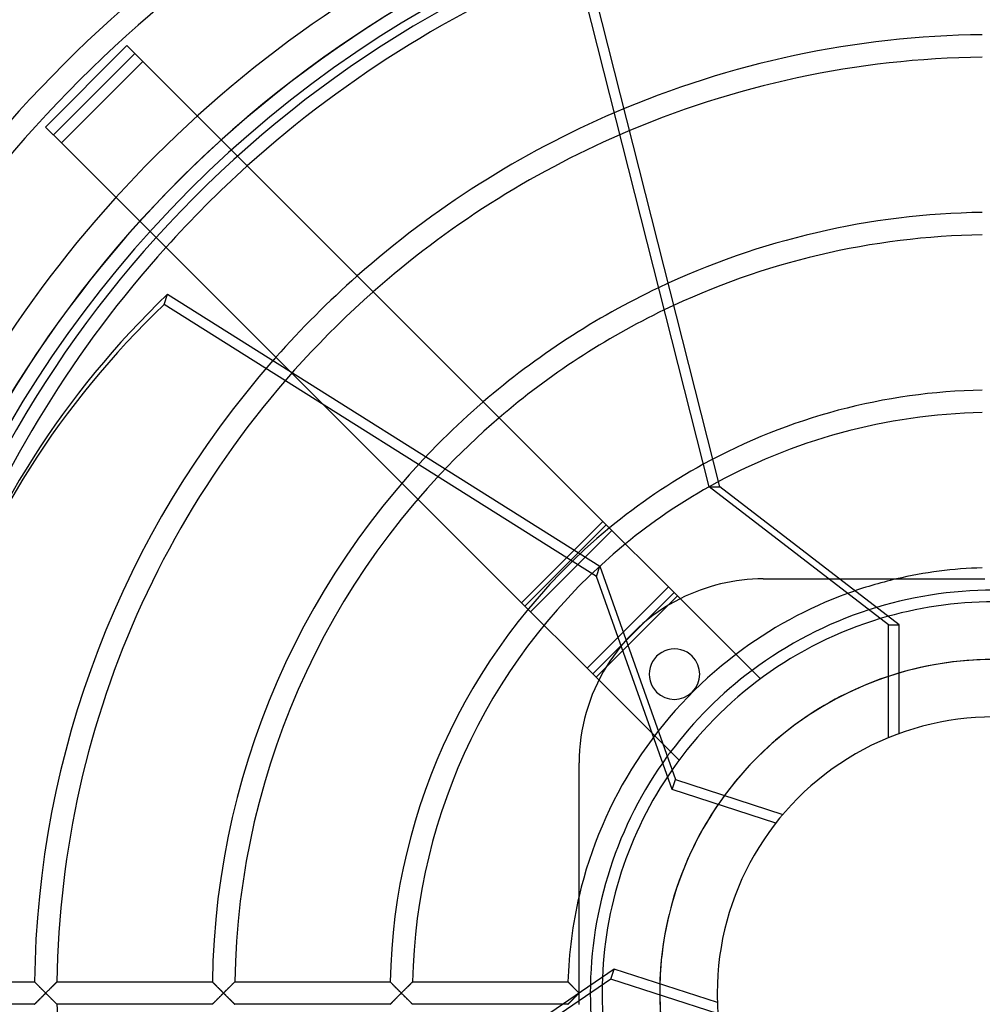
# Model space of a CAD drawing. Header units: millimetres. Extents: x -133 to 133, y -133 to 133.
# Tile 3 of 11: x -87 to -1, y -1 to 87. Entities that reach past the tile are written whole.
import ezdxf

# ---------------------------------------------------------------- set-up
doc = ezdxf.new("R2010")
doc.units = ezdxf.units.MM
doc.layers.add('HIDDEN', color=7, linetype='Continuous')
doc.layers.add('THICK', color=7, linetype='Continuous')

msp = doc.modelspace()

# ---------------------------------------------------------------- linework, layer by layer
at = {"layer": 'HIDDEN'}
for p, q in [((-77.163, 84.411), (-84.411, 77.163)), ((-77.163, 84.411), (-77.163, 84.411)), ((-75.749, 82.997), (-77.163, 84.411)), ((-83.704, 76.456), (-76.456, 83.704)), ((-82.997, 75.749), (-75.749, 82.997)), ((-75.749, 82.997), (-75.749, 82.997)), ((-67.312, 74.56), (-75.749, 82.997)), ((-84.411, 77.163), (-82.997, 75.749)), ((-84.411, 77.163), (-84.411, 77.163)), ((-82.997, 75.749), (-82.997, 75.749)), ((-82.997, 75.749), (-74.56, 67.312)), ((-73.834, 61.358), (-73.54, 62.262)), ((-35.359, 37.123), (-73.834, 61.358)), ((-62.65, 55.402), (-42.021, 34.773)), ((-34.48, 41.728), (-41.728, 34.48)), ((-33.98, 41.228), (-41.228, 33.98)), ((-42.021, 34.773), (-37.337, 39.458)), ((-35.359, 37.123), (-35.065, 38.027)), ((-28.598, 18.126), (-35.359, 37.123)), ((-20.5, 36.9), (-20.5, 36.9)), ((-14.678, 36.9), (-8.649, 36.9)), ((-8.649, 36.9), (-8.532, 36.9)), ((-8.532, 36.9), (-8.312, 36.9)), ((-8.312, 36.9), (-8.076, 36.9)), ((-8.076, 36.9), (-7.84, 36.9)), ((-7.84, 36.9), (-7.6, 36.9)), ((-7.6, 36.9), (-7.356, 36.9)), ((-7.356, 36.9), (-7.109, 36.9)), ((-7.109, 36.9), (-6.859, 36.9)), ((-6.859, 36.9), (-6.607, 36.9)), ((-6.607, 36.9), (-6.351, 36.9)), ((-6.351, 36.9), (-6.094, 36.9)), ((-6.094, 36.9), (-5.834, 36.9)), ((-5.834, 36.9), (-5.572, 36.9)), ((-5.572, 36.9), (-5.308, 36.9)), ((-5.308, 36.9), (-5.043, 36.9)), ((-5.043, 36.9), (-4.777, 36.9)), ((-4.777, 36.9), (-4.509, 36.9)), ((-4.509, 36.9), (-4.24, 36.9)), ((-4.24, 36.9), (-3.971, 36.9)), ((-3.971, 36.9), (-3.701, 36.9)), ((-3.701, 36.9), (-3.43, 36.9)), ((-3.43, 36.9), (-3.16, 36.9)), ((-3.16, 36.9), (-2.89, 36.9)), ((-2.89, 36.9), (-2.62, 36.9)), ((-2.62, 36.9), (-2.352, 36.9)), ((-2.352, 36.9), (-2.084, 36.9)), ((-2.084, 36.9), (-1.817, 36.9)), ((-1.817, 36.9), (-1.552, 36.9)), ((-1.552, 36.9), (-1.288, 36.9)), ((-1.288, 36.9), (-1.026, 36.9)), ((-1.026, 36.9), (-0.766, 36.9)), ((-28.142, 35.389), (-35.389, 28.142)), ((-36.182, 28.935), (-42.021, 34.773)), ((-32.972, 32.145), (-36.182, 28.935)), ((-32.71, 31.407), (-35.682, 28.435)), ((-36.182, 28.935), (-34.975, 27.727)), ((-35.682, 28.435), (-29.425, 22.177)), ((-20.751, 27.999), (-20.751, 27.999)), ((-36.9, 8.649), (-36.9, 20.5)), ((-36.9, 20.5), (-36.9, 20.5)), ((-27.999, 20.751), (-27.999, 20.751)), ((-28.598, 18.126), (-28.305, 19.03)), ((-19.393, 15.135), (-28.598, 18.126)), ((-36.9, 8.532), (-36.9, 8.649)), ((-36.9, 8.312), (-36.9, 8.532)), ((-36.9, 8.076), (-36.9, 8.312)), ((-36.9, 7.84), (-36.9, 8.076)), ((-36.9, 7.6), (-36.9, 7.84)), ((-36.9, 7.356), (-36.9, 7.6)), ((-36.9, 7.109), (-36.9, 7.356)), ((-36.9, 6.859), (-36.9, 7.109)), ((-36.9, 6.607), (-36.9, 6.859)), ((-36.9, 6.351), (-36.9, 6.607)), ((-36.9, 6.094), (-36.9, 6.351)), ((-36.9, 5.834), (-36.9, 6.094)), ((-36.9, 5.572), (-36.9, 5.834)), ((-36.9, 5.308), (-36.9, 5.572)), ((-36.9, 5.043), (-36.9, 5.308)), ((-36.9, 4.777), (-36.9, 5.043)), ((-36.9, 4.509), (-36.9, 4.777)), ((-36.9, 4.24), (-36.9, 4.509)), ((-36.9, 3.971), (-36.9, 4.24)), ((-36.9, 3.701), (-36.9, 3.971)), ((-36.9, 3.43), (-36.9, 3.701)), ((-36.9, 3.16), (-36.9, 3.43)), ((-36.9, 2.89), (-36.9, 3.16)), ((-36.9, 2.62), (-36.9, 2.89)), ((-36.9, 2.352), (-36.9, 2.62)), ((-36.9, 2.084), (-36.9, 2.352)), ((-36.9, 1.817), (-36.9, 2.084)), ((-36.9, 1.552), (-36.9, 1.817)), ((-97.141, 1), (-85.384, 1)), ((-85.382, 0.997), (-85.384, 1)), ((-85.384, 1), (-85.382, 0.998)), ((-85.382, 0.998), (-85.375, 0.99)), ((-85.374, 0.99), (-85.382, 0.997)), ((-85.375, 0.99), (-85.363, 0.978)), ((-85.361, 0.977), (-85.374, 0.99)), ((-85.363, 0.978), (-85.347, 0.962)), ((-85.344, 0.959), (-85.361, 0.977)), ((-85.347, 0.962), (-85.326, 0.942)), ((-85.322, 0.937), (-85.344, 0.959)), ((-85.326, 0.942), (-85.302, 0.917)), ((-85.296, 0.911), (-85.322, 0.937)), ((-85.302, 0.917), (-85.275, 0.89)), ((-85.267, 0.882), (-85.296, 0.911)), ((-85.275, 0.89), (-85.245, 0.859)), ((-85.235, 0.849), (-85.267, 0.882)), ((-83.5, 0.885), (-83.532, 0.854)), ((-83.513, 0.872), (-83.481, 0.904)), ((-83.471, 0.914), (-83.5, 0.885)), ((-83.481, 0.904), (-83.453, 0.932)), ((-83.446, 0.939), (-83.471, 0.914)), ((-83.453, 0.932), (-83.429, 0.956)), ((-83.424, 0.96), (-83.446, 0.939)), ((-83.429, 0.956), (-83.41, 0.975)), ((-83.407, 0.977), (-83.424, 0.96)), ((-83.41, 0.975), (-83.396, 0.989)), ((-83.394, 0.99), (-83.407, 0.977)), ((-83.396, 0.989), (-83.387, 0.997)), ((-83.387, 0.997), (-83.394, 0.99)), ((-83.384, 1), (-83.387, 0.997)), ((-83.387, 0.997), (-83.384, 1)), ((-83.384, 1), (-69.553, 1)), ((-69.55, 0.997), (-69.553, 1)), ((-69.553, 1), (-69.55, 0.998)), ((-69.55, 0.998), (-69.543, 0.99)), ((-69.542, 0.99), (-69.55, 0.997)), ((-69.543, 0.99), (-69.531, 0.978)), ((-69.53, 0.977), (-69.542, 0.99)), ((-69.531, 0.978), (-69.515, 0.962)), ((-69.512, 0.959), (-69.53, 0.977)), ((-69.515, 0.962), (-69.495, 0.942)), ((-69.491, 0.937), (-69.512, 0.959)), ((-69.495, 0.942), (-69.471, 0.917)), ((-69.465, 0.911), (-69.491, 0.937)), ((-69.471, 0.917), (-69.444, 0.89)), ((-69.436, 0.882), (-69.465, 0.911)), ((-69.444, 0.89), (-69.414, 0.859)), ((-69.404, 0.849), (-69.436, 0.882)), ((-67.669, 0.885), (-67.701, 0.854)), ((-67.682, 0.872), (-67.65, 0.904)), ((-67.64, 0.914), (-67.669, 0.885)), ((-67.65, 0.904), (-67.622, 0.932)), ((-67.615, 0.939), (-67.64, 0.914)), ((-67.622, 0.932), (-67.598, 0.956)), ((-67.593, 0.96), (-67.615, 0.939)), ((-67.598, 0.956), (-67.578, 0.975)), ((-67.576, 0.977), (-67.593, 0.96)), ((-67.578, 0.975), (-67.564, 0.989)), ((-67.563, 0.99), (-67.576, 0.977)), ((-67.564, 0.989), (-67.556, 0.997)), ((-67.555, 0.997), (-67.563, 0.99)), ((-67.556, 0.997), (-67.553, 1)), ((-67.553, 1), (-67.555, 0.997)), ((-67.553, 1), (-53.721, 1)), ((-53.718, 0.998), (-53.721, 1)), ((-53.721, 1), (-53.718, 0.997)), ((-53.711, 0.99), (-53.718, 0.998)), ((-53.718, 0.997), (-53.71, 0.99)), ((-53.699, 0.978), (-53.711, 0.99)), ((-53.71, 0.99), (-53.698, 0.977)), ((-53.683, 0.962), (-53.699, 0.978)), ((-53.698, 0.977), (-53.681, 0.959)), ((-53.663, 0.942), (-53.683, 0.962)), ((-53.681, 0.959), (-53.659, 0.937)), ((-53.64, 0.918), (-53.663, 0.942)), ((-53.659, 0.937), (-53.634, 0.911)), ((-53.613, 0.89), (-53.64, 0.918)), ((-53.634, 0.911), (-53.605, 0.882)), ((-53.582, 0.859), (-53.613, 0.89)), ((-53.605, 0.882), (-53.572, 0.849)), ((-51.837, 0.885), (-51.87, 0.853)), ((-51.85, 0.872), (-51.818, 0.904)), ((-51.808, 0.914), (-51.837, 0.885)), ((-51.818, 0.904), (-51.79, 0.932)), ((-51.783, 0.939), (-51.808, 0.914)), ((-51.79, 0.932), (-51.766, 0.956)), ((-51.761, 0.96), (-51.783, 0.939)), ((-51.766, 0.956), (-51.746, 0.975)), ((-51.743, 0.977), (-51.761, 0.96)), ((-51.746, 0.975), (-51.732, 0.989)), ((-51.731, 0.99), (-51.743, 0.977)), ((-51.732, 0.989), (-51.723, 0.997)), ((-51.723, 0.997), (-51.731, 0.99)), ((-51.72, 1), (-51.723, 0.997)), ((-51.723, 0.997), (-51.72, 1)), ((-51.72, 1), (-37.887, 1)), ((-37.884, 0.998), (-37.887, 1)), ((-37.887, 1), (-37.884, 0.997)), ((-37.877, 0.99), (-37.884, 0.998)), ((-37.884, 0.997), (-37.877, 0.99)), ((-37.866, 0.979), (-37.877, 0.99)), ((-37.877, 0.99), (-37.864, 0.977)), ((-37.85, 0.962), (-37.866, 0.979)), ((-37.864, 0.977), (-37.847, 0.959)), ((-37.83, 0.942), (-37.85, 0.962)), ((-37.847, 0.959), (-37.826, 0.937)), ((-37.807, 0.918), (-37.83, 0.942)), ((-37.826, 0.937), (-37.801, 0.912)), ((-37.78, 0.89), (-37.807, 0.918)), ((-37.801, 0.912), (-37.772, 0.882)), ((-37.75, 0.859), (-37.78, 0.89)), ((-37.772, 0.882), (-37.74, 0.849)), ((-36.9, 1.288), (-36.9, 1.552)), ((-36.9, 1.026), (-36.9, 1.288)), ((-36.9, 0.766), (-36.9, 1.026)), ((-85.245, 0.859), (-85.212, 0.826)), ((-85.2, 0.813), (-85.235, 0.849)), ((-85.212, 0.826), (-85.176, 0.79)), ((-85.162, 0.775), (-85.2, 0.813)), ((-85.176, 0.79), (-85.138, 0.752)), ((-85.122, 0.735), (-85.162, 0.775)), ((-85.138, 0.752), (-85.099, 0.712)), ((-85.08, 0.693), (-85.122, 0.735)), ((-85.099, 0.712), (-85.058, 0.67)), ((-85.037, 0.649), (-85.08, 0.693)), ((-85.058, 0.67), (-85.015, 0.627)), ((-84.992, 0.604), (-85.037, 0.649)), ((-85.015, 0.627), (-84.971, 0.583)), ((-84.945, 0.557), (-84.992, 0.604)), ((-84.971, 0.583), (-84.926, 0.538)), ((-84.898, 0.51), (-84.945, 0.557)), ((-84.926, 0.538), (-84.88, 0.492)), ((-84.85, 0.461), (-84.898, 0.51)), ((-84.88, 0.492), (-84.834, 0.445)), ((-84.801, 0.412), (-84.85, 0.461)), ((-84.834, 0.445), (-84.786, 0.397)), ((-84.751, 0.362), (-84.801, 0.412)), ((-84.786, 0.397), (-84.738, 0.349)), ((-84.7, 0.311), (-84.751, 0.362)), ((-84.738, 0.349), (-84.689, 0.3)), ((-84.649, 0.26), (-84.7, 0.311)), ((-84.689, 0.3), (-84.64, 0.25)), ((-84.598, 0.208), (-84.649, 0.26)), ((-84.64, 0.25), (-84.59, 0.2)), ((-84.546, 0.156), (-84.598, 0.208)), ((-84.59, 0.2), (-84.54, 0.15)), ((-84.494, 0.104), (-84.546, 0.156)), ((-84.54, 0.15), (-84.49, 0.1)), ((-84.442, 0.052), (-84.494, 0.104)), ((-84.49, 0.1), (-84.44, 0.05)), ((-84.39, 0), (-84.442, 0.052)), ((-84.44, 0.05), (-84.39, 0)), ((-84.335, 0.055), (-84.39, 0)), ((-84.39, 0), (-84.336, 0.054)), ((-84.336, 0.054), (-84.281, 0.109)), ((-84.279, 0.111), (-84.335, 0.055)), ((-84.281, 0.109), (-84.227, 0.163)), ((-84.224, 0.165), (-84.279, 0.111)), ((-84.227, 0.163), (-84.173, 0.216)), ((-84.17, 0.22), (-84.224, 0.165)), ((-84.173, 0.216), (-84.12, 0.27)), ((-84.117, 0.273), (-84.17, 0.22)), ((-84.12, 0.27), (-84.066, 0.323)), ((-84.064, 0.325), (-84.117, 0.273)), ((-84.066, 0.323), (-84.014, 0.375)), ((-84.012, 0.377), (-84.064, 0.325)), ((-84.014, 0.375), (-83.962, 0.427)), ((-83.962, 0.427), (-84.012, 0.377)), ((-83.962, 0.427), (-83.91, 0.478)), ((-83.912, 0.476), (-83.962, 0.427)), ((-83.864, 0.524), (-83.912, 0.476)), ((-83.91, 0.478), (-83.86, 0.528)), ((-83.818, 0.571), (-83.864, 0.524)), ((-83.86, 0.528), (-83.81, 0.578)), ((-83.772, 0.616), (-83.818, 0.571)), ((-83.81, 0.578), (-83.762, 0.625)), ((-83.728, 0.66), (-83.772, 0.616)), ((-83.762, 0.625), (-83.716, 0.672)), ((-83.685, 0.703), (-83.728, 0.66)), ((-83.716, 0.672), (-83.671, 0.716)), ((-83.643, 0.744), (-83.685, 0.703)), ((-83.671, 0.716), (-83.628, 0.759)), ((-83.604, 0.783), (-83.643, 0.744)), ((-83.628, 0.759), (-83.587, 0.799)), ((-83.567, 0.819), (-83.604, 0.783)), ((-83.587, 0.799), (-83.548, 0.837)), ((-83.532, 0.854), (-83.567, 0.819)), ((-83.548, 0.837), (-83.513, 0.872)), ((-69.414, 0.859), (-69.381, 0.826)), ((-69.369, 0.813), (-69.404, 0.849)), ((-69.381, 0.826), (-69.345, 0.79)), ((-69.331, 0.775), (-69.369, 0.813)), ((-69.345, 0.79), (-69.308, 0.752)), ((-69.291, 0.735), (-69.331, 0.775)), ((-69.308, 0.752), (-69.268, 0.712)), ((-69.25, 0.693), (-69.291, 0.735)), ((-69.268, 0.712), (-69.227, 0.67)), ((-69.206, 0.649), (-69.25, 0.693)), ((-69.227, 0.67), (-69.185, 0.627)), ((-69.161, 0.604), (-69.206, 0.649)), ((-69.185, 0.627), (-69.141, 0.583)), ((-69.115, 0.557), (-69.161, 0.604)), ((-69.141, 0.583), (-69.096, 0.538)), ((-69.068, 0.509), (-69.115, 0.557)), ((-69.096, 0.538), (-69.05, 0.492)), ((-69.019, 0.461), (-69.068, 0.509)), ((-69.05, 0.492), (-69.003, 0.445)), ((-68.97, 0.412), (-69.019, 0.461)), ((-69.003, 0.445), (-68.956, 0.397)), ((-68.921, 0.362), (-68.97, 0.412)), ((-68.956, 0.397), (-68.908, 0.348)), ((-68.87, 0.311), (-68.921, 0.362)), ((-68.908, 0.348), (-68.859, 0.3)), ((-68.819, 0.26), (-68.87, 0.311)), ((-68.859, 0.3), (-68.81, 0.25)), ((-68.768, 0.208), (-68.819, 0.26)), ((-68.81, 0.25), (-68.76, 0.2)), ((-68.716, 0.156), (-68.768, 0.208)), ((-68.76, 0.2), (-68.71, 0.15)), ((-68.664, 0.104), (-68.716, 0.156)), ((-68.71, 0.15), (-68.66, 0.1)), ((-68.612, 0.052), (-68.664, 0.104)), ((-68.66, 0.1), (-68.61, 0.05)), ((-68.56, 0), (-68.612, 0.052)), ((-68.61, 0.05), (-68.56, 0)), ((-68.505, 0.055), (-68.56, 0)), ((-68.56, 0), (-68.506, 0.054)), ((-68.506, 0.054), (-68.451, 0.109)), ((-68.449, 0.11), (-68.505, 0.055)), ((-68.451, 0.109), (-68.397, 0.163)), ((-68.395, 0.165), (-68.449, 0.11)), ((-68.397, 0.163), (-68.343, 0.217)), ((-68.341, 0.219), (-68.395, 0.165)), ((-68.343, 0.217), (-68.289, 0.27)), ((-68.287, 0.272), (-68.341, 0.219)), ((-68.289, 0.27), (-68.236, 0.323)), ((-68.234, 0.325), (-68.287, 0.272)), ((-68.236, 0.323), (-68.184, 0.375)), ((-68.183, 0.376), (-68.234, 0.325)), ((-68.184, 0.375), (-68.131, 0.427)), ((-68.132, 0.426), (-68.183, 0.376)), ((-68.083, 0.476), (-68.132, 0.426)), ((-68.131, 0.427), (-68.08, 0.478)), ((-68.035, 0.523), (-68.083, 0.476)), ((-68.08, 0.478), (-68.029, 0.529)), ((-67.988, 0.57), (-68.035, 0.523)), ((-68.029, 0.529), (-67.98, 0.578)), ((-67.942, 0.615), (-67.988, 0.57)), ((-67.98, 0.578), (-67.932, 0.625)), ((-67.898, 0.659), (-67.942, 0.615)), ((-67.932, 0.625), (-67.885, 0.672)), ((-67.854, 0.702), (-67.898, 0.659)), ((-67.885, 0.672), (-67.84, 0.716)), ((-67.813, 0.743), (-67.854, 0.702)), ((-67.84, 0.716), (-67.797, 0.759)), ((-67.773, 0.782), (-67.813, 0.743)), ((-67.797, 0.759), (-67.756, 0.799)), ((-67.736, 0.819), (-67.773, 0.782)), ((-67.756, 0.799), (-67.717, 0.837)), ((-67.701, 0.854), (-67.736, 0.819)), ((-67.717, 0.837), (-67.682, 0.872)), ((-53.549, 0.826), (-53.582, 0.859)), ((-53.572, 0.849), (-53.537, 0.814)), ((-53.514, 0.79), (-53.549, 0.826)), ((-53.537, 0.814), (-53.5, 0.776)), ((-53.477, 0.752), (-53.514, 0.79)), ((-53.5, 0.776), (-53.46, 0.735)), ((-53.437, 0.712), (-53.477, 0.752)), ((-53.46, 0.735), (-53.419, 0.693)), ((-53.396, 0.671), (-53.437, 0.712)), ((-53.419, 0.693), (-53.375, 0.649)), ((-53.354, 0.628), (-53.396, 0.671)), ((-53.375, 0.649), (-53.33, 0.604)), ((-53.31, 0.583), (-53.354, 0.628)), ((-53.33, 0.604), (-53.284, 0.557)), ((-53.265, 0.538), (-53.31, 0.583)), ((-53.284, 0.557), (-53.237, 0.509)), ((-53.219, 0.491), (-53.265, 0.538)), ((-53.237, 0.509), (-53.189, 0.461)), ((-53.172, 0.444), (-53.219, 0.491)), ((-53.189, 0.461), (-53.14, 0.411)), ((-53.125, 0.396), (-53.172, 0.444)), ((-53.14, 0.411), (-53.09, 0.361)), ((-53.077, 0.348), (-53.125, 0.396)), ((-53.09, 0.361), (-53.04, 0.311)), ((-53.028, 0.299), (-53.077, 0.348)), ((-53.04, 0.311), (-52.989, 0.259)), ((-52.979, 0.25), (-53.028, 0.299)), ((-52.989, 0.259), (-52.938, 0.208)), ((-52.93, 0.2), (-52.979, 0.25)), ((-52.938, 0.208), (-52.886, 0.156)), ((-52.88, 0.15), (-52.93, 0.2)), ((-52.886, 0.156), (-52.834, 0.104)), ((-52.83, 0.1), (-52.88, 0.15)), ((-52.834, 0.104), (-52.782, 0.052)), ((-52.78, 0.05), (-52.83, 0.1)), ((-52.782, 0.052), (-52.73, 0)), ((-52.73, 0), (-52.78, 0.05)), ((-52.675, 0.055), (-52.73, 0)), ((-52.73, 0), (-52.676, 0.054)), ((-52.676, 0.054), (-52.621, 0.109)), ((-52.62, 0.11), (-52.675, 0.055)), ((-52.621, 0.109), (-52.567, 0.163)), ((-52.565, 0.165), (-52.62, 0.11)), ((-52.567, 0.163), (-52.513, 0.217)), ((-52.511, 0.219), (-52.565, 0.165)), ((-52.513, 0.217), (-52.459, 0.27)), ((-52.457, 0.272), (-52.511, 0.219)), ((-52.459, 0.27), (-52.406, 0.323)), ((-52.405, 0.324), (-52.457, 0.272)), ((-52.406, 0.323), (-52.353, 0.376)), ((-52.353, 0.376), (-52.405, 0.324)), ((-52.353, 0.376), (-52.301, 0.427)), ((-52.302, 0.426), (-52.353, 0.376)), ((-52.253, 0.475), (-52.302, 0.426)), ((-52.301, 0.427), (-52.249, 0.478)), ((-52.205, 0.523), (-52.253, 0.475)), ((-52.249, 0.478), (-52.199, 0.528)), ((-52.158, 0.569), (-52.205, 0.523)), ((-52.199, 0.528), (-52.149, 0.577)), ((-52.112, 0.614), (-52.158, 0.569)), ((-52.149, 0.577), (-52.101, 0.625)), ((-52.067, 0.659), (-52.112, 0.614)), ((-52.101, 0.625), (-52.054, 0.672)), ((-52.024, 0.701), (-52.067, 0.659)), ((-52.054, 0.672), (-52.009, 0.716)), ((-51.982, 0.743), (-52.024, 0.701)), ((-52.009, 0.716), (-51.965, 0.759)), ((-51.942, 0.782), (-51.982, 0.743)), ((-51.965, 0.759), (-51.924, 0.799)), ((-51.905, 0.819), (-51.942, 0.782)), ((-51.924, 0.799), (-51.886, 0.837)), ((-51.87, 0.853), (-51.905, 0.819)), ((-51.886, 0.837), (-51.85, 0.872)), ((-37.717, 0.826), (-37.75, 0.859)), ((-37.74, 0.849), (-37.705, 0.814)), ((-37.682, 0.79), (-37.717, 0.826)), ((-37.705, 0.814), (-37.668, 0.776)), ((-37.644, 0.752), (-37.682, 0.79)), ((-37.668, 0.776), (-37.628, 0.735)), ((-37.605, 0.712), (-37.644, 0.752)), ((-37.628, 0.735), (-37.587, 0.693)), ((-37.564, 0.67), (-37.605, 0.712)), ((-37.587, 0.693), (-37.543, 0.649)), ((-37.522, 0.627), (-37.564, 0.67)), ((-37.543, 0.649), (-37.499, 0.604)), ((-37.479, 0.583), (-37.522, 0.627)), ((-37.499, 0.604), (-37.453, 0.557)), ((-37.434, 0.538), (-37.479, 0.583)), ((-37.453, 0.557), (-37.406, 0.509)), ((-37.388, 0.491), (-37.434, 0.538)), ((-37.406, 0.509), (-37.358, 0.461)), ((-37.342, 0.444), (-37.388, 0.491)), ((-37.358, 0.461), (-37.309, 0.411)), ((-37.294, 0.396), (-37.342, 0.444)), ((-37.309, 0.411), (-37.259, 0.361)), ((-37.246, 0.348), (-37.294, 0.396)), ((-37.259, 0.361), (-37.209, 0.31)), ((-37.198, 0.299), (-37.246, 0.348)), ((-37.209, 0.31), (-37.158, 0.259)), ((-37.149, 0.25), (-37.198, 0.299)), ((-37.158, 0.259), (-37.107, 0.208)), ((-37.1, 0.2), (-37.149, 0.25)), ((-37.107, 0.208), (-37.056, 0.156)), ((-37.05, 0.15), (-37.1, 0.2)), ((-37.056, 0.156), (-37.004, 0.104)), ((-37, 0.1), (-37.05, 0.15)), ((-37.004, 0.104), (-36.952, 0.052)), ((-36.95, 0.05), (-37, 0.1)), ((-36.952, 0.052), (-36.9, 0)), ((-36.9, 0), (-36.95, 0.05)), ((-36.9, 0.508), (-36.9, 0.766)), ((-36.9, 0.253), (-36.9, 0.508)), ((-36.9, 0), (-36.9, 0.253)), ((-36.9, -0.253), (-36.9, 0)), ((-85.245, -0.859), (-85.275, -0.89)), ((-85.267, -0.882), (-85.235, -0.849)), ((-85.212, -0.826), (-85.245, -0.859)), ((-85.235, -0.849), (-85.2, -0.813)), ((-85.176, -0.79), (-85.212, -0.826)), ((-85.2, -0.813), (-85.162, -0.775)), ((-85.138, -0.752), (-85.176, -0.79)), ((-85.162, -0.775), (-85.122, -0.735)), ((-85.099, -0.712), (-85.138, -0.752)), ((-85.122, -0.735), (-85.08, -0.693)), ((-85.058, -0.67), (-85.099, -0.712)), ((-85.08, -0.693), (-85.037, -0.649)), ((-85.015, -0.627), (-85.058, -0.67)), ((-85.037, -0.649), (-84.992, -0.604)), ((-84.971, -0.583), (-85.015, -0.627)), ((-84.992, -0.604), (-84.945, -0.557)), ((-84.926, -0.538), (-84.971, -0.583)), ((-84.945, -0.557), (-84.898, -0.51)), ((-84.88, -0.492), (-84.926, -0.538)), ((-84.898, -0.51), (-84.85, -0.461)), ((-84.834, -0.445), (-84.88, -0.492)), ((-84.85, -0.461), (-84.801, -0.412)), ((-84.786, -0.397), (-84.834, -0.445)), ((-84.801, -0.412), (-84.751, -0.362)), ((-84.738, -0.349), (-84.786, -0.397)), ((-84.751, -0.362), (-84.7, -0.311)), ((-84.689, -0.3), (-84.738, -0.349)), ((-84.7, -0.311), (-84.649, -0.26)), ((-84.64, -0.25), (-84.689, -0.3)), ((-84.649, -0.26), (-84.598, -0.208)), ((-84.59, -0.2), (-84.64, -0.25)), ((-84.598, -0.208), (-84.546, -0.156)), ((-84.54, -0.15), (-84.59, -0.2)), ((-84.546, -0.156), (-84.494, -0.104)), ((-84.49, -0.1), (-84.54, -0.15)), ((-84.494, -0.104), (-84.442, -0.052)), ((-84.44, -0.05), (-84.49, -0.1)), ((-84.442, -0.052), (-84.39, 0)), ((-84.39, 0), (-84.44, -0.05)), ((-84.39, 0), (-84.335, -0.055)), ((-84.336, -0.054), (-84.39, 0)), ((-84.281, -0.109), (-84.336, -0.054)), ((-84.335, -0.055), (-84.279, -0.111)), ((-84.227, -0.163), (-84.281, -0.109)), ((-84.279, -0.111), (-84.224, -0.165)), ((-84.173, -0.216), (-84.227, -0.163)), ((-84.224, -0.165), (-84.17, -0.22)), ((-84.12, -0.27), (-84.173, -0.216)), ((-84.17, -0.22), (-84.117, -0.273)), ((-84.066, -0.323), (-84.12, -0.27)), ((-84.117, -0.273), (-84.064, -0.325)), ((-84.014, -0.375), (-84.066, -0.323)), ((-84.064, -0.325), (-84.012, -0.377)), ((-83.962, -0.427), (-84.014, -0.375)), ((-84.012, -0.377), (-83.962, -0.427)), ((-83.962, -0.427), (-83.912, -0.476)), ((-83.91, -0.478), (-83.962, -0.427)), ((-83.912, -0.476), (-83.864, -0.524)), ((-83.86, -0.528), (-83.91, -0.478)), ((-83.864, -0.524), (-83.818, -0.571)), ((-83.81, -0.578), (-83.86, -0.528)), ((-83.818, -0.571), (-83.772, -0.616)), ((-83.762, -0.625), (-83.81, -0.578)), ((-83.772, -0.616), (-83.728, -0.66)), ((-83.716, -0.672), (-83.762, -0.625)), ((-83.728, -0.66), (-83.685, -0.703)), ((-83.671, -0.716), (-83.716, -0.672)), ((-83.685, -0.703), (-83.643, -0.744)), ((-83.628, -0.759), (-83.671, -0.716)), ((-83.643, -0.744), (-83.604, -0.783)), ((-83.587, -0.799), (-83.628, -0.759)), ((-83.604, -0.783), (-83.567, -0.819)), ((-83.548, -0.837), (-83.587, -0.799)), ((-83.567, -0.819), (-83.532, -0.854)), ((-83.513, -0.872), (-83.548, -0.837)), ((-83.532, -0.854), (-83.5, -0.885)), ((-83.481, -0.904), (-83.513, -0.872)), ((-69.414, -0.859), (-69.444, -0.89)), ((-69.436, -0.882), (-69.404, -0.849)), ((-69.381, -0.826), (-69.414, -0.859)), ((-69.404, -0.849), (-69.369, -0.813)), ((-69.345, -0.79), (-69.381, -0.826)), ((-69.369, -0.813), (-69.331, -0.775)), ((-69.308, -0.752), (-69.345, -0.79)), ((-69.331, -0.775), (-69.291, -0.735)), ((-69.268, -0.712), (-69.308, -0.752)), ((-69.291, -0.735), (-69.25, -0.693)), ((-69.227, -0.67), (-69.268, -0.712)), ((-69.25, -0.693), (-69.206, -0.649)), ((-69.185, -0.627), (-69.227, -0.67)), ((-69.206, -0.649), (-69.161, -0.604)), ((-69.141, -0.583), (-69.185, -0.627)), ((-69.161, -0.604), (-69.115, -0.557)), ((-69.096, -0.538), (-69.141, -0.583)), ((-69.115, -0.557), (-69.068, -0.509)), ((-69.05, -0.492), (-69.096, -0.538)), ((-69.068, -0.509), (-69.019, -0.461)), ((-69.003, -0.445), (-69.05, -0.492)), ((-69.019, -0.461), (-68.97, -0.412)), ((-68.956, -0.397), (-69.003, -0.445)), ((-68.97, -0.412), (-68.921, -0.362)), ((-68.908, -0.348), (-68.956, -0.397)), ((-68.921, -0.362), (-68.87, -0.311)), ((-68.859, -0.3), (-68.908, -0.348)), ((-68.87, -0.311), (-68.819, -0.26)), ((-68.81, -0.25), (-68.859, -0.3)), ((-68.819, -0.26), (-68.768, -0.208)), ((-68.76, -0.2), (-68.81, -0.25)), ((-68.768, -0.208), (-68.716, -0.156)), ((-68.71, -0.15), (-68.76, -0.2)), ((-68.716, -0.156), (-68.664, -0.104)), ((-68.66, -0.1), (-68.71, -0.15)), ((-68.664, -0.104), (-68.612, -0.052)), ((-68.61, -0.05), (-68.66, -0.1)), ((-68.612, -0.052), (-68.56, 0)), ((-68.56, 0), (-68.61, -0.05)), ((-68.56, 0), (-68.505, -0.055)), ((-68.506, -0.054), (-68.56, 0)), ((-68.451, -0.109), (-68.506, -0.054)), ((-68.505, -0.055), (-68.449, -0.11)), ((-68.397, -0.163), (-68.451, -0.109)), ((-68.449, -0.11), (-68.395, -0.165)), ((-68.343, -0.217), (-68.397, -0.163)), ((-68.395, -0.165), (-68.341, -0.219)), ((-68.289, -0.27), (-68.343, -0.217)), ((-68.341, -0.219), (-68.287, -0.272)), ((-68.236, -0.323), (-68.289, -0.27)), ((-68.287, -0.272), (-68.234, -0.325)), ((-68.184, -0.375), (-68.236, -0.323)), ((-68.234, -0.325), (-68.183, -0.376)), ((-68.131, -0.427), (-68.184, -0.375)), ((-68.183, -0.376), (-68.132, -0.426)), ((-68.132, -0.426), (-68.083, -0.476)), ((-68.08, -0.478), (-68.131, -0.427)), ((-68.083, -0.476), (-68.035, -0.523)), ((-68.029, -0.529), (-68.08, -0.478)), ((-68.035, -0.523), (-67.988, -0.57)), ((-67.98, -0.578), (-68.029, -0.529)), ((-67.988, -0.57), (-67.942, -0.615)), ((-67.932, -0.625), (-67.98, -0.578)), ((-67.942, -0.615), (-67.898, -0.659)), ((-67.885, -0.672), (-67.932, -0.625)), ((-67.898, -0.659), (-67.854, -0.702)), ((-67.84, -0.716), (-67.885, -0.672)), ((-67.854, -0.702), (-67.813, -0.743)), ((-67.797, -0.759), (-67.84, -0.716)), ((-67.813, -0.743), (-67.773, -0.782)), ((-67.756, -0.799), (-67.797, -0.759)), ((-67.773, -0.782), (-67.736, -0.819)), ((-67.717, -0.837), (-67.756, -0.799)), ((-67.736, -0.819), (-67.701, -0.854)), ((-67.682, -0.872), (-67.717, -0.837)), ((-67.701, -0.854), (-67.669, -0.885)), ((-67.65, -0.904), (-67.682, -0.872)), ((-53.582, -0.859), (-53.613, -0.89)), ((-53.605, -0.882), (-53.572, -0.849)), ((-53.549, -0.826), (-53.582, -0.859)), ((-53.572, -0.849), (-53.537, -0.814)), ((-53.514, -0.79), (-53.549, -0.826)), ((-53.537, -0.814), (-53.5, -0.776)), ((-53.477, -0.752), (-53.514, -0.79)), ((-53.5, -0.776), (-53.46, -0.735)), ((-53.437, -0.712), (-53.477, -0.752)), ((-53.46, -0.735), (-53.419, -0.693)), ((-53.396, -0.671), (-53.437, -0.712)), ((-53.419, -0.693), (-53.375, -0.649)), ((-53.354, -0.628), (-53.396, -0.671)), ((-53.375, -0.649), (-53.33, -0.604)), ((-53.31, -0.583), (-53.354, -0.628)), ((-53.33, -0.604), (-53.284, -0.557)), ((-53.265, -0.538), (-53.31, -0.583)), ((-53.284, -0.557), (-53.237, -0.509)), ((-53.219, -0.491), (-53.265, -0.538)), ((-53.237, -0.509), (-53.189, -0.461)), ((-53.172, -0.444), (-53.219, -0.491)), ((-53.189, -0.461), (-53.14, -0.411)), ((-53.125, -0.396), (-53.172, -0.444)), ((-53.14, -0.411), (-53.09, -0.361)), ((-53.077, -0.348), (-53.125, -0.396)), ((-53.09, -0.361), (-53.04, -0.311)), ((-53.028, -0.299), (-53.077, -0.348)), ((-53.04, -0.311), (-52.989, -0.259)), ((-52.979, -0.25), (-53.028, -0.299)), ((-52.989, -0.259), (-52.938, -0.208)), ((-52.93, -0.2), (-52.979, -0.25)), ((-52.938, -0.208), (-52.886, -0.156)), ((-52.88, -0.15), (-52.93, -0.2)), ((-52.886, -0.156), (-52.834, -0.104)), ((-52.83, -0.1), (-52.88, -0.15)), ((-52.834, -0.104), (-52.782, -0.052)), ((-52.78, -0.05), (-52.83, -0.1)), ((-52.782, -0.052), (-52.73, 0)), ((-52.73, 0), (-52.78, -0.05)), ((-52.73, 0), (-52.675, -0.055)), ((-52.676, -0.054), (-52.73, 0)), ((-52.621, -0.109), (-52.676, -0.054)), ((-52.675, -0.055), (-52.62, -0.11)), ((-52.567, -0.163), (-52.621, -0.109)), ((-52.62, -0.11), (-52.565, -0.165)), ((-52.513, -0.217), (-52.567, -0.163)), ((-52.565, -0.165), (-52.511, -0.219)), ((-52.459, -0.27), (-52.513, -0.217)), ((-52.511, -0.219), (-52.457, -0.272)), ((-52.406, -0.323), (-52.459, -0.27)), ((-52.457, -0.272), (-52.405, -0.324)), ((-52.353, -0.376), (-52.406, -0.323)), ((-52.405, -0.324), (-52.353, -0.376)), ((-52.353, -0.376), (-52.302, -0.426)), ((-52.301, -0.427), (-52.353, -0.376)), ((-52.302, -0.426), (-52.253, -0.475)), ((-52.249, -0.478), (-52.301, -0.427)), ((-52.253, -0.475), (-52.205, -0.523)), ((-52.199, -0.528), (-52.249, -0.478)), ((-52.205, -0.523), (-52.158, -0.569)), ((-52.149, -0.577), (-52.199, -0.528)), ((-52.158, -0.569), (-52.112, -0.614)), ((-52.101, -0.625), (-52.149, -0.577)), ((-52.112, -0.614), (-52.067, -0.659)), ((-52.054, -0.672), (-52.101, -0.625)), ((-52.067, -0.659), (-52.024, -0.701)), ((-52.009, -0.716), (-52.054, -0.672)), ((-52.024, -0.701), (-51.982, -0.743)), ((-51.965, -0.759), (-52.009, -0.716)), ((-51.982, -0.743), (-51.942, -0.782)), ((-51.924, -0.799), (-51.965, -0.759)), ((-51.942, -0.782), (-51.905, -0.819)), ((-51.886, -0.837), (-51.924, -0.799)), ((-51.905, -0.819), (-51.87, -0.853)), ((-51.85, -0.872), (-51.886, -0.837)), ((-51.87, -0.853), (-51.837, -0.885)), ((-51.818, -0.904), (-51.85, -0.872)), ((-37.75, -0.859), (-37.78, -0.89)), ((-37.772, -0.882), (-37.74, -0.849)), ((-37.717, -0.826), (-37.75, -0.859)), ((-37.74, -0.849), (-37.705, -0.814)), ((-37.682, -0.79), (-37.717, -0.826)), ((-37.705, -0.814), (-37.668, -0.776)), ((-37.644, -0.752), (-37.682, -0.79)), ((-37.668, -0.776), (-37.628, -0.735)), ((-37.605, -0.712), (-37.644, -0.752)), ((-37.628, -0.735), (-37.587, -0.693)), ((-37.564, -0.67), (-37.605, -0.712)), ((-37.587, -0.693), (-37.543, -0.649)), ((-37.522, -0.627), (-37.564, -0.67)), ((-37.543, -0.649), (-37.499, -0.604)), ((-37.479, -0.583), (-37.522, -0.627)), ((-37.499, -0.604), (-37.453, -0.557)), ((-37.434, -0.538), (-37.479, -0.583)), ((-37.453, -0.557), (-37.406, -0.509)), ((-37.388, -0.491), (-37.434, -0.538)), ((-37.406, -0.509), (-37.358, -0.461)), ((-37.342, -0.444), (-37.388, -0.491)), ((-37.358, -0.461), (-37.309, -0.411)), ((-37.294, -0.396), (-37.342, -0.444)), ((-37.309, -0.411), (-37.259, -0.361)), ((-37.246, -0.348), (-37.294, -0.396)), ((-37.259, -0.361), (-37.209, -0.31)), ((-37.198, -0.299), (-37.246, -0.348)), ((-37.209, -0.31), (-37.158, -0.259)), ((-37.149, -0.25), (-37.198, -0.299)), ((-37.158, -0.259), (-37.107, -0.208)), ((-37.1, -0.2), (-37.149, -0.25)), ((-37.107, -0.208), (-37.056, -0.156)), ((-37.05, -0.15), (-37.1, -0.2)), ((-37.056, -0.156), (-37.004, -0.104)), ((-37, -0.1), (-37.05, -0.15)), ((-37.004, -0.104), (-36.952, -0.052)), ((-36.95, -0.05), (-37, -0.1)), ((-36.952, -0.052), (-36.9, 0)), ((-36.9, 0), (-36.95, -0.05)), ((-36.9, -0.508), (-36.9, -0.253)), ((-36.9, -0.766), (-36.9, -0.508)), ((-36.9, -1.026), (-36.9, -0.766)), ((-85.384, -1), (-96.963, -1)), ((-85.384, -1), (-85.382, -0.997)), ((-85.382, -0.998), (-85.384, -1)), ((-85.382, -0.997), (-85.374, -0.99)), ((-85.375, -0.99), (-85.382, -0.998)), ((-85.363, -0.978), (-85.375, -0.99)), ((-85.374, -0.99), (-85.361, -0.977)), ((-85.347, -0.962), (-85.363, -0.978)), ((-85.361, -0.977), (-85.344, -0.959)), ((-85.326, -0.942), (-85.347, -0.962)), ((-85.344, -0.959), (-85.322, -0.937)), ((-85.302, -0.917), (-85.326, -0.942)), ((-85.322, -0.937), (-85.296, -0.911)), ((-85.275, -0.89), (-85.302, -0.917)), ((-85.296, -0.911), (-85.267, -0.882)), ((-83.5, -0.885), (-83.471, -0.914)), ((-83.453, -0.932), (-83.481, -0.904)), ((-83.471, -0.914), (-83.446, -0.939)), ((-83.429, -0.956), (-83.453, -0.932)), ((-83.446, -0.939), (-83.424, -0.96)), ((-83.41, -0.975), (-83.429, -0.956)), ((-83.424, -0.96), (-83.407, -0.977)), ((-83.396, -0.989), (-83.41, -0.975)), ((-83.407, -0.977), (-83.394, -0.99)), ((-83.387, -0.997), (-83.396, -0.989)), ((-83.394, -0.99), (-83.387, -0.997)), ((-83.387, -0.997), (-83.384, -1)), ((-83.384, -1), (-83.387, -0.997)), ((-69.553, -1), (-83.384, -1)), ((-69.553, -1), (-69.55, -0.997)), ((-69.55, -0.998), (-69.553, -1)), ((-69.55, -0.997), (-69.542, -0.99)), ((-69.543, -0.99), (-69.55, -0.998)), ((-69.531, -0.978), (-69.543, -0.99)), ((-69.542, -0.99), (-69.53, -0.977)), ((-69.515, -0.962), (-69.531, -0.978)), ((-69.53, -0.977), (-69.512, -0.959)), ((-69.495, -0.942), (-69.515, -0.962)), ((-69.512, -0.959), (-69.491, -0.937)), ((-69.471, -0.917), (-69.495, -0.942)), ((-69.491, -0.937), (-69.465, -0.911)), ((-69.444, -0.89), (-69.471, -0.917)), ((-69.465, -0.911), (-69.436, -0.882)), ((-67.669, -0.885), (-67.64, -0.914)), ((-67.622, -0.932), (-67.65, -0.904)), ((-67.64, -0.914), (-67.615, -0.939)), ((-67.598, -0.956), (-67.622, -0.932)), ((-67.615, -0.939), (-67.593, -0.96)), ((-67.578, -0.975), (-67.598, -0.956)), ((-67.593, -0.96), (-67.576, -0.977)), ((-67.564, -0.989), (-67.578, -0.975)), ((-67.576, -0.977), (-67.563, -0.99)), ((-67.556, -0.997), (-67.564, -0.989)), ((-67.563, -0.99), (-67.555, -0.997)), ((-67.553, -1), (-67.556, -0.997)), ((-67.555, -0.997), (-67.553, -1)), ((-53.721, -1), (-67.553, -1)), ((-53.721, -1), (-53.718, -0.997)), ((-53.718, -0.998), (-53.721, -1)), ((-53.718, -0.997), (-53.71, -0.99)), ((-53.711, -0.99), (-53.718, -0.998)), ((-53.699, -0.978), (-53.711, -0.99)), ((-53.71, -0.99), (-53.698, -0.977)), ((-53.683, -0.962), (-53.699, -0.978)), ((-53.698, -0.977), (-53.681, -0.959)), ((-53.663, -0.942), (-53.683, -0.962)), ((-53.681, -0.959), (-53.659, -0.937)), ((-53.64, -0.918), (-53.663, -0.942)), ((-53.659, -0.937), (-53.634, -0.911)), ((-53.613, -0.89), (-53.64, -0.918)), ((-53.634, -0.911), (-53.605, -0.882)), ((-51.837, -0.885), (-51.808, -0.914)), ((-51.79, -0.932), (-51.818, -0.904)), ((-51.808, -0.914), (-51.783, -0.939)), ((-51.766, -0.956), (-51.79, -0.932)), ((-51.783, -0.939), (-51.761, -0.96)), ((-51.746, -0.975), (-51.766, -0.956)), ((-51.761, -0.96), (-51.743, -0.977)), ((-51.732, -0.989), (-51.746, -0.975)), ((-51.743, -0.977), (-51.731, -0.99)), ((-51.723, -0.997), (-51.732, -0.989)), ((-51.731, -0.99), (-51.723, -0.997)), ((-51.723, -0.997), (-51.72, -1)), ((-51.72, -1), (-51.723, -0.997)), ((-37.887, -1), (-51.72, -1)), ((-37.887, -1), (-37.884, -0.997)), ((-37.884, -0.998), (-37.887, -1)), ((-37.884, -0.997), (-37.877, -0.99)), ((-37.877, -0.99), (-37.884, -0.998)), ((-37.877, -0.99), (-37.864, -0.977)), ((-37.866, -0.979), (-37.877, -0.99)), ((-37.85, -0.962), (-37.866, -0.979)), ((-37.864, -0.977), (-37.847, -0.959)), ((-37.83, -0.942), (-37.85, -0.962)), ((-37.847, -0.959), (-37.826, -0.937)), ((-37.807, -0.918), (-37.83, -0.942)), ((-37.826, -0.937), (-37.801, -0.912)), ((-37.78, -0.89), (-37.807, -0.918)), ((-37.801, -0.912), (-37.772, -0.882))]:
    msp.add_line(p, q, dxfattribs=at)
for centre, radius, start, end in [((0, 0), 117.05, 89.99998, 180.00002), ((0, 0), 117.05, 89.99998, 180.00002), ((0, 0), 115.05, 89.99998, 180.00002), ((0, 0), 115.05, 89.99998, 180.00002), ((0, 0), 102.489, 0, 180.00002), ((0, 0), 101.22, 90.56606, 179.43394), ((0, 0), 85.39, 90.67103, 113.2941), ((0, 0), 83.39, 90.68707, 113.51394), ((0, 0), 99.22, 132.03921, 137.96079), ((0, 0), 69.56, 90.82372, 115.38631), ((0, 0), 67.56, 90.84813, 115.72172), ((0, 0), 85.39, 131.55913, 138.44087), ((0, 0), 83.39, 131.47651, 179.31293), ((0, 0), 85.39, 138.70592, 179.32897), ((0, 0), 53.73, 91.06643, 118.74401), ((0, 0), 69.56, 130.77475, 179.17628), ((0, 0), 67.56, 130.64945, 179.15187), ((0, 0), 51.73, 91.10768, 119.31921), ((0, 0), 53.73, 129.52656, 178.93357), ((0, 0), 51.73, 129.31428, 178.89232), ((0, 0), 37.9, 91.51196, 103.19102), ((0, 0), 37.9, 103.19102, 110.04932), ((-20.5, 20.5), 16.4, 116.79006, 180.00002), ((0, 0), 35.9, 71.99696, 108.003), ((0, 0), 34.85, 89.99998, 106.81211), ((0, 0), 37.9, 127.22843, 166.80898), ((-28.412, 28.412), 2.25, 44.99999, 225.00003), ((-28.412, 28.412), 2.25, 225.00003, 44.99999), ((0, 0), 29.725, 89.99998, 180.00002), ((0, 0), 29.725, 89.99998, 108.33721), ((0, 0), 35.9, 126.79252, 143.20748), ((0, 0), 35.9, 143.99696, 180.00002), ((0, 0), 34.85, 145.18791, 178.81211), ((0, 0), 29.725, 143.66275, 180.00002), ((0, 0), 37.9, 166.80898, 178.48804), ((0, 0), 117.05, 179.99998, 270.00002), ((0, 0), 115.05, 179.99998, 270.00002), ((0, 0), 102.489, 179.99998, 0), ((0, 0), 29.725, 180.00002, 0), ((0, 0), 117.05, 180.00002, 270.00002), ((0, 0), 115.05, 180.00002, 270.00002), ((0, 0), 29.725, 180.00002, 180.33722), ((0, 0), 83.39, 180.68707, 185.51395)]:
    msp.add_arc(centre, radius, start, end, dxfattribs=at)
msp.add_ellipse((-0.147, -0.452), major_axis=(93.584, -30.407), ratio=0.866025, start_param=2.70526, end_param=3.141593, dxfattribs=at)
at = {"layer": 'THICK'}
for p, q in [((-25.33, 45.1), (-36.489, 89.181)), ((-24.38, 45.1), (-35.539, 89.181)), ((-34.773, 42.021), (-67.312, 74.56)), ((-74.56, 67.312), (-62.65, 55.402)), ((-73.54, 62.262), (-35.065, 38.027)), ((-25.33, 45.1), (-24.38, 45.1)), ((-9.352, 32.8), (-25.33, 45.1)), ((-8.402, 32.8), (-24.38, 45.1)), ((-37.337, 39.458), (-34.773, 42.021)), ((-28.935, 36.182), (-34.773, 42.021)), ((-35.065, 38.027), (-28.305, 19.03)), ((-20.5, 36.9), (-14.678, 36.9)), ((-28.935, 36.182), (-32.972, 32.145)), ((-28.435, 35.682), (-29.142, 36.389)), ((-28.435, 35.682), (-32.71, 31.407)), ((-20.751, 27.999), (-28.435, 35.682)), ((-9.352, 22.753), (-9.352, 32.8)), ((-9.352, 32.8), (-8.402, 32.8)), ((-8.402, 23.121), (-8.402, 32.8)), ((-29.425, 22.177), (-27.999, 20.751)), ((-28.305, 19.03), (-18.75, 15.925)), ((-33.791, 2.145), (-50.426, -9.25)), ((-34.085, 1.242), (-33.791, 2.145)), ((-24.585, -0.846), (-33.791, 2.145)), ((-34.085, 1.242), (-50.72, -10.154)), ((-24.529, -1.863), (-34.085, 1.242))]:
    msp.add_line(p, q, dxfattribs=at)
for centre, radius, start, end in [((0, 0), 105.5, 89.99998, 180.00002), ((0, 0), 102.5, 89.99998, 270.00002), ((0, 0), 100.45, 0, 180.00002), ((0, 0), 99.22, 90.57747, 132.03921), ((0, 0), 85.39, 113.2941, 131.55913), ((0, 0), 83.39, 113.51394, 131.47651), ((0, 0), 99.22, 137.96079, 179.42254), ((0, 0), 69.56, 115.38631, 130.77475), ((0, 0), 67.56, 115.72172, 130.64945), ((0, 0), 85.39, 138.44087, 138.70592), ((0, 0), 53.73, 118.74401, 129.52656), ((0, 0), 51.73, 119.31921, 129.31428), ((-20.5, 20.5), 16.4, 89.99998, 116.79006), ((0, 0), 37.9, 110.04932, 127.22843), ((0, 0), 34.85, 106.81211, 145.18791), ((0, 0), 35.9, 108.003, 126.79252), ((0, 0), 29.725, 108.33721, 143.66275), ((0, 0), 24.6, 0, 180.00002), ((0, 0), 35.9, 143.20748, 143.99696), ((0, 0), 105.5, 180.00002, 0), ((0, 0), 100.45, 179.99998, 0), ((0, 0), 34.85, 178.81211, 180.00002), ((0, 0), 24.6, 180.00002, 0), ((0, 0), 35.9, 180.00302, 215.99697), ((0, 0), 34.85, 180.00002, 217.18786), ((0, 0), 29.725, 180.33722, 215.66276), ((0, 0), 99.22, 180.57746, 222.03921)]:
    msp.add_arc(centre, radius, start, end, dxfattribs=at)
msp.add_ellipse((0.147, 0.452), major_axis=(-93.584, 30.407), ratio=0.866025, start_param=-0.436332, end_param=0, dxfattribs=at)

doc.saveas('drawing.dxf')
